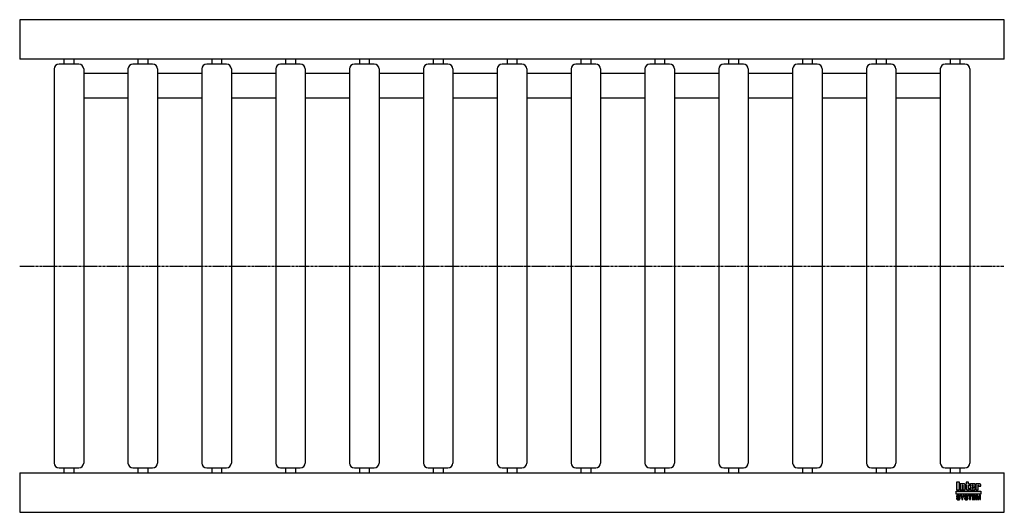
# Model space of a CAD drawing. Header units: millimetres. Extents: x 0 to 1000, y -250 to 250.
import ezdxf

# ---------------------------------------------------------------- set-up
doc = ezdxf.new("R2010")
doc.units = ezdxf.units.MM
doc.header["$LTSCALE"] = 2
doc.linetypes.add('CENTER', pattern=[2, 1.25, -0.25, 0.25, -0.25])
doc.layers.get('0').update_dxf_attribs({"linetype": 'CONTINUOUS', "lineweight": 50})
for name, color, linetype, lineweight in [('Centre Lines', 4, 'CENTER', 25), ('Frame', 1, 'CONTINUOUS', 25), ('Midi', 70, 'CONTINUOUS', 25), ('Rollers', 7, 'CONTINUOUS', 25)]:
    doc.layers.add(name, color=color, linetype=linetype, lineweight=lineweight)

# ---------------------------------------------------------------- blocks, each defined once
blk = doc.blocks.new('A$C03675A5A')
at = {"layer": 'Rollers'}
for p, q in [((25, 205), (5, 205)), ((10, 210), (10, 205)), ((20, 210), (20, 205)), ((0, 200), (0, -200)), ((30, 200), (30, -200)), ((5, -205), (25, -205)), ((10, -205), (10, -210)), ((20, -205), (20, -210))]:
    blk.add_line(p, q, dxfattribs=at)
for centre, start, end in [((5, 200), 90, 180), ((25, 200), 0, 90), ((5, -200), 180, 270), ((25, -200), 270, 0)]:
    blk.add_arc(centre, 5, start, end, dxfattribs=at)

msp = doc.modelspace()

# ---------------------------------------------------------------- hatches: boundary and pattern name
at = {"layer": 'Frame'}
h = msp.add_hatch(color=254, dxfattribs=at)
h.paths.add_polyline_path([(973.3, -222.7), (973.3, -222.6), (973.4, -222.6), (973.4, -222.5), (973.4, -222.5), (973.5, -222.5), (973.6, -222.5), (973.7, -222.5), (973.7, -222.5), (973.8, -222.5), (973.8, -222.6), (973.9, -222.6), (973.9, -222.7), (973.9, -222.8), (973.9, -222.9), (973.9, -223.5), (976.1, -223.5), (976.1, -222.8), (976.1, -222.6), (976.1, -222.4), (976.1, -222.2), (976, -222), (975.9, -221.9), (975.9, -221.7), (975.8, -221.6), (975.7, -221.5), (975.6, -221.4), (975.5, -221.3), (975.4, -221.2), (975.2, -221.1), (975.1, -221.1), (974.9, -221), (974.7, -221), (974.6, -221), (974.5, -221), (974.4, -221), (974.3, -221), (974.2, -221), (974.1, -221.1), (974, -221.1), (973.9, -221.1), (973.9, -221.1), (973.8, -221.1), (973.7, -221.2), (973.6, -221.2), (973.5, -221.2), (973.5, -221.3), (973.4, -221.3), (973.3, -221.4), (973.2, -221.4), (973.2, -221), (971, -221), (971, -227.3), (973.3, -227.3), (973.3, -222.9), (973.3, -222.8)])
h.paths.add_polyline_path([(970.4, -222.5), (970.4, -222.3), (970.4, -222.1), (970.4, -221.9), (970.4, -221.8), (970.3, -221.7), (970.3, -221.5), (970.2, -221.4), (970.1, -221.3), (970, -221.3), (969.9, -221.2), (969.8, -221.1), (969.6, -221.1), (969.5, -221.1), (969.3, -221), (969.1, -221), (968.9, -221), (966.7, -221), (966.5, -221), (966.3, -221), (966.1, -221.1), (965.9, -221.1), (965.8, -221.1), (965.7, -221.2), (965.6, -221.3), (965.5, -221.3), (965.4, -221.4), (965.3, -221.5), (965.3, -221.7), (965.2, -221.8), (965.2, -221.9), (965.2, -222.1), (965.2, -222.3), (965.2, -222.5), (965.2, -225.9), (965.2, -226.1), (965.2, -226.3), (965.2, -226.4), (965.2, -226.6), (965.3, -226.7), (965.3, -226.8), (965.4, -226.9), (965.5, -227), (965.6, -227.1), (965.7, -227.1), (965.8, -227.2), (965.9, -227.2), (966.1, -227.3), (966.3, -227.3), (966.5, -227.3), (966.7, -227.3), (968.9, -227.3), (969.1, -227.3), (969.3, -227.3), (969.5, -227.3), (969.6, -227.2), (969.8, -227.2), (969.9, -227.1), (970, -227.1), (970.1, -227), (970.2, -226.9), (970.3, -226.8), (970.3, -226.7), (970.4, -226.6), (970.4, -226.4), (970.4, -226.3), (970.4, -226.1), (970.4, -225.9), (970.4, -224.8), (968.1, -224.8), (968.1, -225.6), (968.1, -225.8), (968.1, -225.8), (968.1, -225.9), (968, -226), (968, -226), (967.9, -226.1), (967.9, -226.1), (967.8, -226.1), (967.7, -226.1), (967.7, -226.1), (967.6, -226), (967.6, -226), (967.5, -225.9), (967.5, -225.8), (967.5, -225.8), (967.5, -225.6), (967.5, -224.3), (970.4, -224.3)])
h.paths.add_polyline_path([(968.1, -223.2), (967.5, -223.2), (967.5, -222.7), (967.5, -222.6), (967.5, -222.5), (967.5, -222.4), (967.5, -222.3), (967.6, -222.3), (967.6, -222.2), (967.7, -222.2), (967.8, -222.2), (967.9, -222.2), (968, -222.2), (968, -222.3), (968.1, -222.3), (968.1, -222.4), (968.1, -222.5), (968.1, -222.6), (968.1, -222.7)], flags=16)
h.paths.add_polyline_path([(963.7, -222.3), (964.6, -222.3), (964.6, -221), (963.7, -221), (963.7, -219.3), (961.4, -219.3), (961.4, -221), (960.8, -221), (960.8, -222.3), (961.4, -222.3), (961.4, -225.9), (961.4, -226.1), (961.4, -226.2), (961.4, -226.4), (961.5, -226.5), (961.5, -226.7), (961.6, -226.8), (961.6, -226.9), (961.7, -227), (961.8, -227), (961.9, -227.1), (962, -227.2), (962.2, -227.2), (962.3, -227.2), (962.5, -227.3), (962.7, -227.3), (962.9, -227.3), (964.6, -227.3), (964.6, -226.1), (964.2, -226.1), (964.1, -226.1), (964, -226.1), (963.9, -226.1), (963.8, -226), (963.8, -226), (963.7, -225.9), (963.7, -225.9), (963.7, -225.8)])
h.paths.add_polyline_path([(960.3, -222.8), (960.3, -222.6), (960.3, -222.4), (960.3, -222.2), (960.2, -222), (960.2, -221.9), (960.1, -221.7), (960, -221.6), (959.9, -221.5), (959.8, -221.4), (959.7, -221.3), (959.5, -221.2), (959.4, -221.1), (959.3, -221.1), (959.1, -221), (958.9, -221), (958.7, -221), (958.6, -221), (958.5, -221), (958.4, -221), (958.3, -221), (958.3, -221.1), (958.2, -221.1), (958.1, -221.1), (958, -221.1), (957.9, -221.1), (957.8, -221.2), (957.7, -221.2), (957.6, -221.2), (957.6, -221.3), (957.5, -221.3), (957.4, -221.4), (957.3, -221.4), (957.3, -221), (955.1, -221), (955.1, -227.3), (957.4, -227.3), (957.4, -222.9), (957.4, -222.8), (957.4, -222.7), (957.4, -222.6), (957.5, -222.6), (957.5, -222.5), (957.5, -222.5), (957.6, -222.5), (957.7, -222.5), (957.8, -222.5), (957.8, -222.5), (957.9, -222.5), (958, -222.6), (958, -222.6), (958, -222.7), (958, -222.8), (958, -222.9), (958, -227.3), (960.3, -227.3)])
h.paths.add_polyline_path([(954.4, -219.3), (951.3, -219.3), (951.3, -227.3), (954.4, -227.3)])
msp.add_hatch(color=1, dxfattribs=at).paths.add_polyline_path([(976.2, -231.6), (976.2, -228.4), (951.2, -228.4), (951.2, -231.6)])
h = msp.add_hatch(color=7, dxfattribs=at)
h.paths.add_polyline_path([(972.8, -232.7), (971.5, -232.7), (971.5, -237.1), (972.3, -237.1), (972.3, -233.4), (972.4, -233.4), (973.2, -237.1), (974.1, -237.1), (974.9, -233.4), (975, -233.4), (975, -237.1), (975.8, -237.1), (975.8, -232.7), (974.5, -232.7), (973.7, -236.2)])
h.paths.add_polyline_path([(970.8, -232.7), (967.5, -232.7), (967.5, -237.1), (970.9, -237.1), (970.9, -236.4), (968.4, -236.4), (968.4, -235.2), (970.6, -235.2), (970.6, -234.4), (968.4, -234.4), (968.4, -233.4), (970.8, -233.4)])
h.paths.add_polyline_path([(967.1, -232.7), (963.4, -232.7), (963.4, -233.4), (964.7, -233.4), (964.7, -237.1), (965.7, -237.1), (965.7, -233.4), (967.1, -233.4)])
h.paths.add_polyline_path([(962.5, -232.9), (962.3, -232.8), (962.2, -232.7), (962, -232.6), (961.8, -232.6), (961.5, -232.6), (961.3, -232.6), (961.1, -232.6), (960.9, -232.6), (960.7, -232.6), (960.6, -232.7), (960.4, -232.7), (960.3, -232.8), (960.2, -232.8), (960, -232.9), (959.9, -233), (959.9, -233.1), (959.8, -233.2), (959.7, -233.3), (959.7, -233.5), (959.6, -233.6), (959.6, -233.8), (959.6, -233.9), (959.6, -234.1), (959.6, -234.2), (959.6, -234.4), (959.7, -234.5), (959.8, -234.6), (959.8, -234.7), (959.9, -234.8), (960, -234.9), (960.1, -235), (960.2, -235), (960.3, -235.1), (960.5, -235.1), (960.6, -235.2), (960.8, -235.2), (960.9, -235.2), (961, -235.3), (961.1, -235.3), (961.2, -235.3), (961.2, -235.3), (961.3, -235.3), (961.3, -235.3), (961.4, -235.3), (961.4, -235.3), (961.5, -235.4), (961.7, -235.4), (961.8, -235.4), (962, -235.5), (962.1, -235.5), (962.2, -235.6), (962.3, -235.7), (962.3, -235.8), (962.3, -235.9), (962.3, -236.1), (962.2, -236.2), (962.1, -236.3), (962, -236.4), (961.8, -236.4), (961.7, -236.5), (961.5, -236.5), (961.3, -236.5), (961.2, -236.5), (961, -236.5), (960.8, -236.4), (960.7, -236.3), (960.6, -236.2), (960.5, -236.1), (960.4, -236), (960.4, -235.8), (959.5, -235.8), (959.5, -236), (959.6, -236.2), (959.6, -236.3), (959.7, -236.5), (959.8, -236.6), (959.9, -236.7), (960, -236.8), (960.1, -236.9), (960.2, -237), (960.4, -237.1), (960.5, -237.1), (960.7, -237.2), (960.9, -237.2), (961.1, -237.3), (961.3, -237.3), (961.5, -237.3), (961.6, -237.3), (961.6, -237.3), (961.8, -237.3), (961.9, -237.2), (962, -237.2), (962.2, -237.2), (962.3, -237.1), (962.5, -237), (962.6, -237), (962.7, -236.9), (962.9, -236.7), (963, -236.6), (963.1, -236.4), (963.1, -236.3), (963.2, -236.1), (963.2, -235.8), (963.2, -235.7), (963.2, -235.5), (963.2, -235.4), (963.1, -235.3), (963.1, -235.2), (963, -235.1), (963, -235.1), (962.9, -235), (962.8, -234.9), (962.7, -234.8), (962.6, -234.8), (962.5, -234.7), (962.4, -234.7), (962.2, -234.7), (962.1, -234.6), (961.9, -234.6), (961.8, -234.6), (961.8, -234.5), (961.7, -234.5), (961.6, -234.5), (961.6, -234.5), (961.5, -234.5), (961.4, -234.4), (961.3, -234.4), (961.3, -234.4), (961.2, -234.4), (961.1, -234.4), (961.1, -234.4), (961, -234.4), (960.9, -234.3), (960.9, -234.3), (960.8, -234.3), (960.7, -234.3), (960.6, -234.2), (960.6, -234.2), (960.5, -234.1), (960.5, -234), (960.5, -234), (960.5, -233.9), (960.4, -233.8), (960.5, -233.7), (960.5, -233.6), (960.6, -233.5), (960.7, -233.4), (960.8, -233.4), (961, -233.4), (961.1, -233.3), (961.2, -233.3), (961.4, -233.3), (961.6, -233.4), (961.7, -233.4), (961.9, -233.5), (962, -233.5), (962.1, -233.7), (962.1, -233.8), (962.2, -234), (963.1, -234), (963.1, -233.9), (963, -233.7), (963, -233.6), (963, -233.5), (962.9, -233.4), (962.9, -233.3), (962.8, -233.2), (962.7, -233), (962.6, -232.9)])
h.paths.add_polyline_path([(959.3, -232.7), (958.3, -232.7), (957.4, -234.6), (956.4, -232.7), (955.3, -232.7), (956.9, -235.5), (956.9, -237.1), (957.8, -237.1), (957.8, -235.5)])
h.paths.add_polyline_path([(954.4, -232.9), (954.2, -232.8), (954.1, -232.7), (953.9, -232.6), (953.7, -232.6), (953.5, -232.6), (953.2, -232.6), (953, -232.6), (952.8, -232.6), (952.7, -232.6), (952.5, -232.7), (952.4, -232.7), (952.2, -232.8), (952.1, -232.8), (952, -232.9), (951.9, -233), (951.8, -233.1), (951.7, -233.2), (951.6, -233.3), (951.6, -233.5), (951.6, -233.6), (951.5, -233.8), (951.5, -233.9), (951.5, -234.1), (951.5, -234.2), (951.6, -234.4), (951.6, -234.5), (951.7, -234.6), (951.7, -234.7), (951.8, -234.8), (951.9, -234.9), (952, -235), (952.2, -235), (952.3, -235.1), (952.4, -235.1), (952.5, -235.2), (952.7, -235.2), (952.8, -235.2), (953, -235.3), (953, -235.3), (953.1, -235.3), (953.1, -235.3), (953.2, -235.3), (953.3, -235.3), (953.3, -235.3), (953.4, -235.3), (953.4, -235.4), (953.6, -235.4), (953.7, -235.4), (953.9, -235.5), (954, -235.5), (954.1, -235.6), (954.2, -235.7), (954.2, -235.8), (954.2, -235.9), (954.2, -236.1), (954.1, -236.2), (954, -236.3), (953.9, -236.4), (953.8, -236.4), (953.6, -236.5), (953.4, -236.5), (953.2, -236.5), (953.1, -236.5), (952.9, -236.5), (952.8, -236.4), (952.6, -236.3), (952.5, -236.2), (952.4, -236.1), (952.4, -236), (952.4, -235.8), (951.5, -235.8), (951.5, -236), (951.5, -236.2), (951.5, -236.3), (951.6, -236.5), (951.7, -236.6), (951.8, -236.7), (951.9, -236.8), (952, -236.9), (952.1, -237), (952.3, -237.1), (952.5, -237.1), (952.6, -237.2), (952.8, -237.2), (953, -237.3), (953.2, -237.3), (953.4, -237.3), (953.5, -237.3), (953.6, -237.3), (953.7, -237.3), (953.8, -237.2), (954, -237.2), (954.1, -237.2), (954.3, -237.1), (954.4, -237), (954.5, -237), (954.7, -236.9), (954.8, -236.7), (954.9, -236.6), (955, -236.4), (955.1, -236.3), (955.1, -236.1), (955.1, -235.8), (955.1, -235.7), (955.1, -235.5), (955.1, -235.4), (955.1, -235.3), (955, -235.2), (955, -235.1), (954.9, -235.1), (954.8, -235), (954.7, -234.9), (954.6, -234.8), (954.5, -234.8), (954.4, -234.7), (954.3, -234.7), (954.1, -234.7), (954, -234.6), (953.8, -234.6), (953.8, -234.6), (953.7, -234.5), (953.6, -234.5), (953.6, -234.5), (953.5, -234.5), (953.4, -234.5), (953.3, -234.4), (953.3, -234.4), (953.2, -234.4), (953.1, -234.4), (953.1, -234.4), (953, -234.4), (952.9, -234.4), (952.9, -234.3), (952.8, -234.3), (952.7, -234.3), (952.6, -234.3), (952.6, -234.2), (952.5, -234.2), (952.5, -234.1), (952.4, -234), (952.4, -234), (952.4, -233.9), (952.4, -233.8), (952.4, -233.7), (952.5, -233.6), (952.6, -233.5), (952.7, -233.4), (952.8, -233.4), (952.9, -233.4), (953, -233.3), (953.2, -233.3), (953.3, -233.3), (953.5, -233.4), (953.7, -233.4), (953.8, -233.5), (953.9, -233.5), (954, -233.7), (954.1, -233.8), (954.1, -234), (955, -234), (955, -233.9), (955, -233.7), (955, -233.6), (954.9, -233.5), (954.9, -233.4), (954.8, -233.3), (954.7, -233.2), (954.6, -233), (954.5, -232.9)])

# ---------------------------------------------------------------- linework, layer by layer
at = {"layer": 'Centre Lines'}
msp.add_line((0, 0), (1000, 0), dxfattribs=at)
at = {"layer": 'Frame', "color": 7, "linetype": 'Continuous'}
for p, q in [((951.3, -219.3), (951.3, -227.3)), ((954.4, -219.3), (951.3, -219.3)), ((954.4, -227.3), (954.4, -219.3)), ((963.7, -219.3), (961.4, -219.3)), ((961.4, -219.3), (961.4, -221)), ((963.7, -221), (963.7, -219.3)), ((951.3, -227.3), (954.4, -227.3)), ((955.1, -221), (955.1, -227.3)), ((957.3, -221), (955.1, -221)), ((955.1, -227.3), (957.4, -227.3)), ((957.3, -221.4), (957.3, -221)), ((957.4, -221.4), (957.3, -221.4)), ((957.5, -221.3), (957.4, -221.4)), ((957.4, -222.7), (957.4, -222.6)), ((957.4, -222.6), (957.5, -222.6)), ((957.4, -222.8), (957.4, -222.7)), ((957.4, -222.9), (957.4, -222.8)), ((957.4, -227.3), (957.4, -222.9)), ((957.6, -221.3), (957.5, -221.3)), ((957.5, -222.6), (957.5, -222.5)), ((957.5, -222.5), (957.5, -222.5)), ((957.5, -222.5), (957.6, -222.5)), ((957.7, -221.2), (957.6, -221.2)), ((957.6, -221.2), (957.6, -221.3)), ((957.6, -222.5), (957.7, -222.5)), ((957.8, -221.2), (957.7, -221.2)), ((957.7, -222.5), (957.8, -222.5)), ((957.9, -221.1), (957.8, -221.2)), ((957.8, -222.5), (957.8, -222.5)), ((957.8, -222.5), (957.9, -222.5)), ((958, -221.1), (957.9, -221.1)), ((957.9, -222.5), (958, -222.6)), ((958.1, -221.1), (958, -221.1)), ((958, -222.6), (958, -222.7)), ((958, -222.6), (958, -222.6)), ((958, -222.7), (958, -222.8)), ((958, -222.8), (958, -222.9)), ((958, -222.9), (958, -227.3)), ((958, -227.3), (960.3, -227.3)), ((958.2, -221.1), (958.1, -221.1)), ((958.3, -221.1), (958.2, -221.1)), ((958.4, -221), (958.3, -221)), ((958.3, -221), (958.3, -221.1)), ((958.5, -221), (958.4, -221)), ((958.6, -221), (958.5, -221)), ((958.7, -221), (958.6, -221)), ((958.9, -221), (958.7, -221)), ((959.1, -221), (958.9, -221)), ((959.3, -221.1), (959.1, -221)), ((959.4, -221.1), (959.3, -221.1)), ((959.5, -221.2), (959.4, -221.1)), ((959.7, -221.3), (959.5, -221.2)), ((959.8, -221.4), (959.7, -221.3)), ((959.9, -221.5), (959.8, -221.4)), ((960, -221.6), (959.9, -221.5)), ((960.1, -221.7), (960, -221.6)), ((960.2, -221.9), (960.1, -221.7)), ((960.2, -222), (960.2, -221.9)), ((960.3, -222.2), (960.2, -222)), ((960.3, -222.4), (960.3, -222.2)), ((960.3, -222.6), (960.3, -222.4)), ((960.3, -222.8), (960.3, -222.6)), ((960.3, -227.3), (960.3, -222.8)), ((961.4, -221), (960.8, -221)), ((960.8, -221), (960.8, -222.3)), ((960.8, -222.3), (961.4, -222.3)), ((961.4, -222.3), (961.4, -225.9)), ((961.4, -225.9), (961.4, -226.1)), ((961.4, -226.1), (961.4, -226.2)), ((961.4, -226.2), (961.4, -226.4)), ((961.4, -226.4), (961.5, -226.5)), ((961.5, -226.5), (961.5, -226.7)), ((961.5, -226.7), (961.6, -226.8)), ((961.6, -226.8), (961.6, -226.9)), ((961.6, -226.9), (961.7, -227)), ((961.7, -227), (961.8, -227)), ((961.8, -227), (961.9, -227.1)), ((961.9, -227.1), (962, -227.2)), ((962, -227.2), (962.2, -227.2)), ((962.2, -227.2), (962.3, -227.2)), ((962.3, -227.2), (962.5, -227.3)), ((962.5, -227.3), (962.7, -227.3)), ((962.7, -227.3), (962.9, -227.3)), ((962.9, -227.3), (964.6, -227.3)), ((964.6, -221), (963.7, -221)), ((963.7, -225.8), (963.7, -222.3)), ((963.7, -222.3), (964.6, -222.3)), ((963.7, -225.9), (963.7, -225.8)), ((963.8, -226), (963.7, -225.9)), ((963.7, -225.9), (963.7, -225.9)), ((963.9, -226.1), (963.8, -226)), ((963.8, -226), (963.8, -226)), ((964, -226.1), (963.9, -226.1)), ((964.1, -226.1), (964, -226.1)), ((964.2, -226.1), (964.1, -226.1)), ((964.6, -226.1), (964.2, -226.1)), ((964.6, -222.3), (964.6, -221)), ((964.6, -227.3), (964.6, -226.1)), ((965.3, -221.7), (965.2, -221.8)), ((965.2, -221.8), (965.2, -221.9)), ((965.2, -221.9), (965.2, -222.1)), ((965.2, -222.1), (965.2, -222.3)), ((965.2, -222.3), (965.2, -222.5)), ((965.2, -222.5), (965.2, -225.9)), ((965.2, -225.9), (965.2, -226.1)), ((965.2, -226.1), (965.2, -226.3)), ((965.2, -226.3), (965.2, -226.4)), ((965.2, -226.4), (965.2, -226.6)), ((965.2, -226.6), (965.3, -226.7)), ((965.4, -221.4), (965.3, -221.5)), ((965.3, -221.5), (965.3, -221.7)), ((965.3, -226.7), (965.3, -226.8)), ((965.3, -226.8), (965.4, -226.9)), ((965.5, -221.3), (965.4, -221.4)), ((965.4, -226.9), (965.5, -227)), ((965.6, -221.3), (965.5, -221.3)), ((965.5, -227), (965.6, -227.1)), ((965.7, -221.2), (965.6, -221.3)), ((965.6, -227.1), (965.7, -227.1)), ((965.8, -221.1), (965.7, -221.2)), ((965.7, -227.1), (965.8, -227.2)), ((965.9, -221.1), (965.8, -221.1)), ((965.8, -227.2), (965.9, -227.2)), ((966.1, -221.1), (965.9, -221.1)), ((965.9, -227.2), (966.1, -227.3)), ((966.3, -221), (966.1, -221.1)), ((966.1, -227.3), (966.3, -227.3)), ((966.5, -221), (966.3, -221)), ((966.3, -227.3), (966.5, -227.3)), ((966.7, -221), (966.5, -221)), ((966.5, -227.3), (966.7, -227.3)), ((968.9, -221), (966.7, -221)), ((966.7, -227.3), (968.9, -227.3)), ((967.5, -222.4), (967.5, -222.3)), ((967.5, -222.3), (967.6, -222.3)), ((967.5, -222.5), (967.5, -222.4)), ((967.5, -222.6), (967.5, -222.5)), ((967.5, -222.7), (967.5, -222.6)), ((967.5, -223.2), (967.5, -222.7)), ((968.1, -223.2), (967.5, -223.2)), ((967.5, -225.6), (967.5, -224.3)), ((967.5, -224.3), (970.4, -224.3)), ((967.5, -225.8), (967.5, -225.6)), ((967.5, -225.9), (967.5, -225.8)), ((967.5, -225.8), (967.5, -225.8)), ((967.6, -226), (967.5, -225.9)), ((967.6, -222.3), (967.6, -222.2)), ((967.6, -222.2), (967.7, -222.2)), ((967.7, -226.1), (967.6, -226)), ((967.6, -226), (967.6, -226)), ((967.7, -222.2), (967.8, -222.2)), ((967.8, -226.1), (967.7, -226.1)), ((967.7, -226.1), (967.7, -226.1)), ((967.8, -222.2), (967.9, -222.2)), ((967.9, -226.1), (967.8, -226.1)), ((967.9, -222.2), (968, -222.2)), ((968, -226), (967.9, -226.1)), ((967.9, -226.1), (967.9, -226.1)), ((968, -222.2), (968, -222.3)), ((968, -222.3), (968.1, -222.3)), ((968.1, -225.9), (968, -226)), ((968, -226), (968, -226)), ((968.1, -222.3), (968.1, -222.4)), ((968.1, -222.4), (968.1, -222.5)), ((968.1, -222.5), (968.1, -222.6)), ((968.1, -222.6), (968.1, -222.7)), ((968.1, -222.7), (968.1, -223.2)), ((968.1, -224.8), (968.1, -225.6)), ((970.4, -224.8), (968.1, -224.8)), ((968.1, -225.6), (968.1, -225.8)), ((968.1, -225.8), (968.1, -225.8)), ((968.1, -225.8), (968.1, -225.9)), ((969.1, -221), (968.9, -221)), ((968.9, -227.3), (969.1, -227.3)), ((969.3, -221), (969.1, -221)), ((969.1, -227.3), (969.3, -227.3)), ((969.5, -221.1), (969.3, -221)), ((969.3, -227.3), (969.5, -227.3)), ((969.6, -221.1), (969.5, -221.1)), ((969.5, -227.3), (969.6, -227.2)), ((969.8, -221.1), (969.6, -221.1)), ((969.6, -227.2), (969.8, -227.2)), ((969.9, -221.2), (969.8, -221.1)), ((969.8, -227.2), (969.9, -227.1)), ((970, -221.3), (969.9, -221.2)), ((969.9, -227.1), (970, -227.1)), ((970.1, -221.3), (970, -221.3)), ((970, -227.1), (970.1, -227)), ((970.2, -221.4), (970.1, -221.3)), ((970.1, -227), (970.2, -226.9)), ((970.3, -221.5), (970.2, -221.4)), ((970.2, -226.9), (970.3, -226.8)), ((970.3, -221.7), (970.3, -221.5)), ((970.4, -221.8), (970.3, -221.7)), ((970.3, -226.7), (970.4, -226.6)), ((970.3, -226.8), (970.3, -226.7)), ((970.4, -221.9), (970.4, -221.8)), ((970.4, -222.1), (970.4, -221.9)), ((970.4, -222.3), (970.4, -222.1)), ((970.4, -222.5), (970.4, -222.3)), ((970.4, -224.3), (970.4, -222.5)), ((970.4, -225.9), (970.4, -224.8)), ((970.4, -226.1), (970.4, -225.9)), ((970.4, -226.3), (970.4, -226.1)), ((970.4, -226.4), (970.4, -226.3)), ((970.4, -226.6), (970.4, -226.4)), ((971, -221), (971, -227.3)), ((973.2, -221), (971, -221)), ((971, -227.3), (973.3, -227.3)), ((973.2, -221.4), (973.2, -221)), ((973.3, -221.4), (973.2, -221.4)), ((973.4, -221.3), (973.3, -221.4)), ((973.3, -222.7), (973.3, -222.6)), ((973.3, -222.6), (973.4, -222.6)), ((973.3, -222.8), (973.3, -222.7)), ((973.3, -222.9), (973.3, -222.8)), ((973.3, -227.3), (973.3, -222.9)), ((973.5, -221.3), (973.4, -221.3)), ((973.4, -222.6), (973.4, -222.5)), ((973.4, -222.5), (973.4, -222.5)), ((973.4, -222.5), (973.5, -222.5)), ((973.6, -221.2), (973.5, -221.2)), ((973.5, -221.2), (973.5, -221.3)), ((973.5, -222.5), (973.6, -222.5)), ((973.7, -221.2), (973.6, -221.2)), ((973.6, -222.5), (973.7, -222.5)), ((973.8, -221.1), (973.7, -221.2)), ((973.7, -222.5), (973.7, -222.5)), ((973.7, -222.5), (973.8, -222.5)), ((973.9, -221.1), (973.8, -221.1)), ((973.8, -222.5), (973.8, -222.6)), ((973.8, -222.6), (973.9, -222.6)), ((974, -221.1), (973.9, -221.1)), ((973.9, -221.1), (973.9, -221.1)), ((973.9, -222.6), (973.9, -222.7)), ((973.9, -222.7), (973.9, -222.8)), ((973.9, -222.8), (973.9, -222.9)), ((973.9, -222.9), (973.9, -223.5)), ((973.9, -223.5), (976.1, -223.5)), ((974.1, -221.1), (974, -221.1)), ((974.2, -221), (974.1, -221.1)), ((974.3, -221), (974.2, -221)), ((974.4, -221), (974.3, -221)), ((974.5, -221), (974.4, -221)), ((974.6, -221), (974.5, -221)), ((974.7, -221), (974.6, -221)), ((974.9, -221), (974.7, -221)), ((975.1, -221.1), (974.9, -221)), ((975.2, -221.1), (975.1, -221.1)), ((975.4, -221.2), (975.2, -221.1)), ((975.5, -221.3), (975.4, -221.2)), ((975.6, -221.4), (975.5, -221.3)), ((975.7, -221.5), (975.6, -221.4)), ((975.8, -221.6), (975.7, -221.5)), ((975.9, -221.7), (975.8, -221.6)), ((975.9, -221.9), (975.9, -221.7)), ((976, -222), (975.9, -221.9)), ((976.1, -222.2), (976, -222)), ((976.1, -222.4), (976.1, -222.2)), ((976.1, -222.6), (976.1, -222.4)), ((976.1, -222.8), (976.1, -222.6)), ((976.1, -223.5), (976.1, -222.8)), ((951.6, -233.6), (951.5, -233.8)), ((951.5, -233.8), (951.5, -233.9)), ((951.5, -233.9), (951.5, -234.1)), ((951.5, -234.1), (951.5, -234.2)), ((951.5, -234.2), (951.6, -234.4)), ((951.5, -235.8), (951.5, -236)), ((952.4, -235.8), (951.5, -235.8)), ((951.5, -236), (951.5, -236.2)), ((951.5, -236.2), (951.5, -236.3)), ((951.5, -236.3), (951.6, -236.5)), ((951.7, -233.2), (951.6, -233.3)), ((951.6, -233.3), (951.6, -233.5)), ((951.6, -233.5), (951.6, -233.6)), ((951.6, -234.4), (951.6, -234.5)), ((951.6, -234.5), (951.7, -234.6)), ((951.6, -236.5), (951.7, -236.6)), ((951.8, -233.1), (951.7, -233.2)), ((951.7, -234.6), (951.7, -234.7)), ((951.7, -234.7), (951.8, -234.8)), ((951.7, -236.6), (951.8, -236.7)), ((951.9, -233), (951.8, -233.1)), ((951.8, -234.8), (951.9, -234.9)), ((951.8, -236.7), (951.9, -236.8)), ((952, -232.9), (951.9, -233)), ((951.9, -234.9), (952, -235)), ((951.9, -236.8), (952, -236.9)), ((952.1, -232.8), (952, -232.9)), ((952, -235), (952.2, -235)), ((952, -236.9), (952.1, -237)), ((952.2, -232.8), (952.1, -232.8)), ((952.1, -237), (952.3, -237.1)), ((952.4, -232.7), (952.2, -232.8)), ((952.2, -235), (952.3, -235.1)), ((952.3, -235.1), (952.4, -235.1)), ((952.3, -237.1), (952.5, -237.1)), ((952.5, -232.7), (952.4, -232.7)), ((952.4, -233.7), (952.5, -233.6)), ((952.4, -233.8), (952.4, -233.7)), ((952.4, -233.9), (952.4, -233.8)), ((952.4, -234), (952.4, -233.9)), ((952.5, -234.1), (952.4, -234)), ((952.4, -234), (952.4, -234)), ((952.4, -235.1), (952.5, -235.2)), ((952.4, -236), (952.4, -235.8)), ((952.4, -236.1), (952.4, -236)), ((952.5, -236.2), (952.4, -236.1)), ((952.7, -232.6), (952.5, -232.7)), ((952.5, -233.6), (952.6, -233.5)), ((952.5, -234.2), (952.5, -234.1)), ((952.6, -234.2), (952.5, -234.2)), ((952.5, -235.2), (952.7, -235.2)), ((952.6, -236.3), (952.5, -236.2)), ((952.5, -237.1), (952.6, -237.2)), ((952.6, -233.5), (952.7, -233.4)), ((952.6, -234.3), (952.6, -234.2)), ((952.7, -234.3), (952.6, -234.3)), ((952.8, -236.4), (952.6, -236.3)), ((952.6, -237.2), (952.8, -237.2)), ((952.8, -232.6), (952.7, -232.6)), ((952.7, -233.4), (952.8, -233.4)), ((952.8, -234.3), (952.7, -234.3)), ((952.7, -235.2), (952.8, -235.2)), ((953, -232.6), (952.8, -232.6)), ((952.8, -233.4), (952.9, -233.4)), ((952.9, -234.3), (952.8, -234.3)), ((952.8, -235.2), (953, -235.3)), ((952.9, -236.5), (952.8, -236.4)), ((952.8, -237.2), (953, -237.3)), ((952.9, -233.4), (953, -233.3)), ((952.9, -234.4), (952.9, -234.3)), ((953, -234.4), (952.9, -234.4)), ((953.1, -236.5), (952.9, -236.5)), ((953.2, -232.6), (953, -232.6)), ((953, -233.3), (953.2, -233.3)), ((953.1, -234.4), (953, -234.4)), ((953, -235.3), (953, -235.3)), ((953, -235.3), (953.1, -235.3)), ((953, -237.3), (953.2, -237.3)), ((953.2, -234.4), (953.1, -234.4)), ((953.1, -234.4), (953.1, -234.4)), ((953.1, -235.3), (953.1, -235.3)), ((953.1, -235.3), (953.2, -235.3)), ((953.2, -236.5), (953.1, -236.5)), ((953.5, -232.6), (953.2, -232.6)), ((953.2, -233.3), (953.3, -233.3)), ((953.3, -234.4), (953.2, -234.4)), ((953.2, -235.3), (953.3, -235.3)), ((953.4, -236.5), (953.2, -236.5)), ((953.2, -237.3), (953.4, -237.3)), ((953.3, -233.3), (953.5, -233.4)), ((953.4, -234.5), (953.3, -234.4)), ((953.3, -234.4), (953.3, -234.4)), ((953.3, -235.3), (953.3, -235.3)), ((953.3, -235.3), (953.4, -235.3)), ((953.5, -234.5), (953.4, -234.5)), ((953.4, -235.3), (953.4, -235.4)), ((953.4, -235.4), (953.6, -235.4)), ((953.6, -236.5), (953.4, -236.5)), ((953.4, -237.3), (953.5, -237.3)), ((953.7, -232.6), (953.5, -232.6)), ((953.5, -233.4), (953.7, -233.4)), ((953.6, -234.5), (953.5, -234.5)), ((953.5, -237.3), (953.6, -237.3)), ((953.7, -234.5), (953.6, -234.5)), ((953.6, -234.5), (953.6, -234.5)), ((953.6, -235.4), (953.7, -235.4)), ((953.8, -236.4), (953.6, -236.5)), ((953.6, -237.3), (953.7, -237.3)), ((953.9, -232.6), (953.7, -232.6)), ((953.7, -233.4), (953.8, -233.5)), ((953.8, -234.6), (953.7, -234.5)), ((953.7, -235.4), (953.9, -235.5)), ((953.7, -237.3), (953.8, -237.2)), ((953.8, -233.5), (953.9, -233.5)), ((954, -234.6), (953.8, -234.6)), ((953.8, -234.6), (953.8, -234.6)), ((953.9, -236.4), (953.8, -236.4)), ((953.8, -237.2), (954, -237.2)), ((954.1, -232.7), (953.9, -232.6)), ((953.9, -233.5), (954, -233.7)), ((953.9, -235.5), (954, -235.5)), ((954, -236.3), (953.9, -236.4)), ((954, -233.7), (954.1, -233.8)), ((954.1, -234.7), (954, -234.6)), ((954, -235.5), (954.1, -235.6)), ((954.1, -236.2), (954, -236.3)), ((954, -237.2), (954.1, -237.2)), ((954.2, -232.8), (954.1, -232.7)), ((954.1, -233.8), (954.1, -234)), ((954.1, -234), (955, -234)), ((954.3, -234.7), (954.1, -234.7)), ((954.1, -235.6), (954.2, -235.7)), ((954.2, -236.1), (954.1, -236.2)), ((954.1, -237.2), (954.3, -237.1)), ((954.4, -232.9), (954.2, -232.8)), ((954.2, -235.7), (954.2, -235.8)), ((954.2, -235.8), (954.2, -235.9)), ((954.2, -235.9), (954.2, -236.1)), ((954.4, -234.7), (954.3, -234.7)), ((954.3, -237.1), (954.4, -237)), ((954.5, -232.9), (954.4, -232.9)), ((954.5, -234.8), (954.4, -234.7)), ((954.4, -237), (954.5, -237)), ((954.6, -233), (954.5, -232.9)), ((954.6, -234.8), (954.5, -234.8)), ((954.5, -237), (954.7, -236.9)), ((954.7, -233.2), (954.6, -233)), ((954.7, -234.9), (954.6, -234.8)), ((954.8, -233.3), (954.7, -233.2)), ((954.8, -235), (954.7, -234.9)), ((954.7, -236.9), (954.8, -236.7)), ((954.9, -233.4), (954.8, -233.3)), ((954.9, -235.1), (954.8, -235)), ((954.8, -236.7), (954.9, -236.6)), ((954.9, -233.5), (954.9, -233.4)), ((955, -233.6), (954.9, -233.5)), ((955, -235.1), (954.9, -235.1)), ((954.9, -236.6), (955, -236.4)), ((955, -233.7), (955, -233.6)), ((955, -233.9), (955, -233.7)), ((955, -234), (955, -233.9)), ((955, -235.2), (955, -235.1)), ((955.1, -235.3), (955, -235.2)), ((955, -236.4), (955.1, -236.3)), ((955.1, -235.4), (955.1, -235.3)), ((955.1, -235.5), (955.1, -235.4)), ((955.1, -235.7), (955.1, -235.5)), ((955.1, -235.8), (955.1, -235.7)), ((955.1, -236.1), (955.1, -235.8)), ((955.1, -236.3), (955.1, -236.1)), ((955.3, -232.7), (956.9, -235.5)), ((956.4, -232.7), (955.3, -232.7)), ((957.4, -234.6), (956.4, -232.7)), ((956.9, -235.5), (956.9, -237.1)), ((956.9, -237.1), (957.8, -237.1)), ((958.3, -232.7), (957.4, -234.6)), ((957.8, -235.5), (959.3, -232.7)), ((957.8, -237.1), (957.8, -235.5)), ((959.3, -232.7), (958.3, -232.7)), ((959.5, -235.8), (959.5, -236)), ((960.4, -235.8), (959.5, -235.8)), ((959.5, -236), (959.6, -236.2)), ((959.7, -233.5), (959.6, -233.6)), ((959.6, -233.6), (959.6, -233.8)), ((959.6, -233.8), (959.6, -233.9)), ((959.6, -233.9), (959.6, -234.1)), ((959.6, -234.1), (959.6, -234.2)), ((959.6, -234.2), (959.6, -234.4)), ((959.6, -234.4), (959.7, -234.5)), ((959.6, -236.2), (959.6, -236.3)), ((959.6, -236.3), (959.7, -236.5)), ((959.8, -233.2), (959.7, -233.3)), ((959.7, -233.3), (959.7, -233.5)), ((959.7, -234.5), (959.8, -234.6)), ((959.7, -236.5), (959.8, -236.6)), ((959.9, -233.1), (959.8, -233.2)), ((959.8, -234.6), (959.8, -234.7)), ((959.8, -234.7), (959.9, -234.8)), ((959.8, -236.6), (959.9, -236.7)), ((960, -232.9), (959.9, -233)), ((959.9, -233), (959.9, -233.1)), ((959.9, -234.8), (960, -234.9)), ((959.9, -236.7), (960, -236.8)), ((960.2, -232.8), (960, -232.9)), ((960, -234.9), (960.1, -235)), ((960, -236.8), (960.1, -236.9)), ((960.1, -235), (960.2, -235)), ((960.1, -236.9), (960.2, -237)), ((960.3, -232.8), (960.2, -232.8)), ((960.2, -235), (960.3, -235.1)), ((960.2, -237), (960.4, -237.1)), ((960.4, -232.7), (960.3, -232.8)), ((960.3, -235.1), (960.5, -235.1)), ((960.6, -232.7), (960.4, -232.7)), ((960.4, -233.8), (960.5, -233.7)), ((960.5, -233.9), (960.4, -233.8)), ((960.4, -236), (960.4, -235.8)), ((960.5, -236.1), (960.4, -236)), ((960.4, -237.1), (960.5, -237.1)), ((960.5, -233.6), (960.6, -233.5)), ((960.5, -233.7), (960.5, -233.6)), ((960.5, -234), (960.5, -233.9)), ((960.5, -234.1), (960.5, -234)), ((960.5, -234), (960.5, -234)), ((960.6, -234.2), (960.5, -234.1)), ((960.5, -235.1), (960.6, -235.2)), ((960.6, -236.2), (960.5, -236.1)), ((960.5, -237.1), (960.7, -237.2)), ((960.7, -232.6), (960.6, -232.7)), ((960.6, -233.5), (960.7, -233.4)), ((960.7, -234.3), (960.6, -234.2)), ((960.6, -234.2), (960.6, -234.2)), ((960.6, -235.2), (960.8, -235.2)), ((960.7, -236.3), (960.6, -236.2)), ((960.9, -232.6), (960.7, -232.6)), ((960.7, -233.4), (960.8, -233.4)), ((960.8, -234.3), (960.7, -234.3)), ((960.8, -236.4), (960.7, -236.3)), ((960.7, -237.2), (960.9, -237.2)), ((960.8, -233.4), (961, -233.4)), ((960.9, -234.3), (960.8, -234.3)), ((960.8, -235.2), (960.9, -235.2)), ((961, -236.5), (960.8, -236.4)), ((961.1, -232.6), (960.9, -232.6)), ((961, -234.4), (960.9, -234.3)), ((960.9, -234.3), (960.9, -234.3)), ((960.9, -235.2), (961, -235.3)), ((960.9, -237.2), (961.1, -237.3)), ((961, -233.4), (961.1, -233.3)), ((961.1, -234.4), (961, -234.4)), ((961, -235.3), (961.1, -235.3)), ((961.2, -236.5), (961, -236.5)), ((961.3, -232.6), (961.1, -232.6)), ((961.1, -233.3), (961.2, -233.3)), ((961.2, -234.4), (961.1, -234.4)), ((961.1, -234.4), (961.1, -234.4)), ((961.1, -235.3), (961.2, -235.3)), ((961.1, -237.3), (961.3, -237.3)), ((961.2, -233.3), (961.4, -233.3)), ((961.3, -234.4), (961.2, -234.4)), ((961.2, -235.3), (961.2, -235.3)), ((961.2, -235.3), (961.3, -235.3)), ((961.3, -236.5), (961.2, -236.5)), ((961.5, -232.6), (961.3, -232.6)), ((961.3, -234.4), (961.3, -234.4)), ((961.4, -234.4), (961.3, -234.4)), ((961.3, -235.3), (961.3, -235.3)), ((961.3, -235.3), (961.4, -235.3)), ((961.5, -236.5), (961.3, -236.5)), ((961.3, -237.3), (961.5, -237.3)), ((961.4, -233.3), (961.6, -233.4)), ((961.5, -234.5), (961.4, -234.4)), ((961.4, -235.3), (961.4, -235.3)), ((961.4, -235.3), (961.5, -235.4)), ((961.8, -232.6), (961.5, -232.6)), ((961.6, -234.5), (961.5, -234.5)), ((961.5, -235.4), (961.7, -235.4)), ((961.7, -236.5), (961.5, -236.5)), ((961.5, -237.3), (961.6, -237.3)), ((961.6, -233.4), (961.7, -233.4)), ((961.7, -234.5), (961.6, -234.5)), ((961.6, -234.5), (961.6, -234.5)), ((961.6, -237.3), (961.8, -237.3)), ((961.6, -237.3), (961.6, -237.3)), ((961.7, -233.4), (961.9, -233.5)), ((961.8, -234.5), (961.7, -234.5)), ((961.7, -235.4), (961.8, -235.4)), ((961.8, -236.4), (961.7, -236.5)), ((962, -232.6), (961.8, -232.6)), ((961.8, -234.6), (961.8, -234.5)), ((961.9, -234.6), (961.8, -234.6)), ((961.8, -235.4), (962, -235.5)), ((962, -236.4), (961.8, -236.4)), ((961.8, -237.3), (961.9, -237.2)), ((961.9, -233.5), (962, -233.5)), ((962.1, -234.6), (961.9, -234.6)), ((961.9, -237.2), (962, -237.2)), ((962.2, -232.7), (962, -232.6)), ((962, -233.5), (962.1, -233.7)), ((962, -235.5), (962.1, -235.5)), ((962.1, -236.3), (962, -236.4)), ((962, -237.2), (962.2, -237.2)), ((962.1, -233.7), (962.1, -233.8)), ((962.1, -233.8), (962.2, -234)), ((962.2, -234.7), (962.1, -234.6)), ((962.1, -235.5), (962.2, -235.6)), ((962.2, -236.2), (962.1, -236.3)), ((962.3, -232.8), (962.2, -232.7)), ((962.2, -234), (963.1, -234)), ((962.4, -234.7), (962.2, -234.7)), ((962.2, -235.6), (962.3, -235.7)), ((962.3, -236.1), (962.2, -236.2)), ((962.2, -237.2), (962.3, -237.1)), ((962.5, -232.9), (962.3, -232.8)), ((962.3, -235.7), (962.3, -235.8)), ((962.3, -235.8), (962.3, -235.9)), ((962.3, -235.9), (962.3, -236.1)), ((962.3, -237.1), (962.5, -237)), ((962.5, -234.7), (962.4, -234.7)), ((962.6, -232.9), (962.5, -232.9)), ((962.6, -234.8), (962.5, -234.7)), ((962.5, -237), (962.6, -237)), ((962.7, -233), (962.6, -232.9)), ((962.7, -234.8), (962.6, -234.8)), ((962.6, -237), (962.7, -236.9)), ((962.8, -233.2), (962.7, -233)), ((962.8, -234.9), (962.7, -234.8)), ((962.7, -236.9), (962.9, -236.7)), ((962.9, -233.3), (962.8, -233.2)), ((962.9, -235), (962.8, -234.9)), ((962.9, -233.4), (962.9, -233.3)), ((963, -233.5), (962.9, -233.4)), ((963, -235.1), (962.9, -235)), ((962.9, -236.7), (963, -236.6)), ((963, -233.6), (963, -233.5)), ((963, -233.7), (963, -233.6)), ((963.1, -233.9), (963, -233.7)), ((963.1, -235.2), (963, -235.1)), ((963, -235.1), (963, -235.1)), ((963, -236.6), (963.1, -236.4)), ((963.1, -234), (963.1, -233.9)), ((963.1, -235.3), (963.1, -235.2)), ((963.2, -235.4), (963.1, -235.3)), ((963.1, -236.3), (963.2, -236.1)), ((963.1, -236.4), (963.1, -236.3)), ((963.2, -235.5), (963.2, -235.4)), ((963.2, -235.7), (963.2, -235.5)), ((963.2, -235.8), (963.2, -235.7)), ((963.2, -236.1), (963.2, -235.8)), ((967.1, -232.7), (963.4, -232.7)), ((963.4, -232.7), (963.4, -233.4)), ((963.4, -233.4), (964.7, -233.4)), ((964.7, -233.4), (964.7, -237.1)), ((964.7, -237.1), (965.7, -237.1)), ((965.7, -233.4), (967.1, -233.4)), ((965.7, -237.1), (965.7, -233.4)), ((967.1, -233.4), (967.1, -232.7)), ((967.5, -232.7), (967.5, -237.1)), ((970.8, -232.7), (967.5, -232.7)), ((967.5, -237.1), (970.9, -237.1)), ((968.4, -234.4), (968.4, -233.4)), ((968.4, -233.4), (970.8, -233.4)), ((970.6, -234.4), (968.4, -234.4)), ((968.4, -236.4), (968.4, -235.2)), ((968.4, -235.2), (970.6, -235.2)), ((970.9, -236.4), (968.4, -236.4)), ((970.6, -235.2), (970.6, -234.4)), ((970.8, -233.4), (970.8, -232.7)), ((970.9, -237.1), (970.9, -236.4)), ((971.5, -232.7), (971.5, -237.1)), ((972.8, -232.7), (971.5, -232.7)), ((971.5, -237.1), (972.3, -237.1)), ((972.3, -237.1), (972.3, -233.4)), ((972.3, -233.4), (972.4, -233.4)), ((972.4, -233.4), (973.2, -237.1)), ((973.7, -236.2), (972.8, -232.7)), ((973.2, -237.1), (974.1, -237.1)), ((974.5, -232.7), (973.7, -236.2)), ((973.7, -236.2), (973.7, -236.2)), ((974.1, -237.1), (974.9, -233.4)), ((975.8, -232.7), (974.5, -232.7)), ((974.9, -233.4), (975, -233.4)), ((975, -233.4), (975, -237.1)), ((975, -237.1), (975.8, -237.1)), ((975.8, -237.1), (975.8, -232.7))]:
    msp.add_line(p, q, dxfattribs=at)
at = {"layer": 'Frame', "color": 1, "linetype": 'Continuous'}
for p, q in [((951.2, -231.6), (951.2, -228.4)), ((951.2, -228.4), (976.2, -228.4)), ((976.2, -228.4), (976.2, -231.6)), ((976.2, -231.6), (951.2, -231.6))]:
    msp.add_line(p, q, dxfattribs=at)
at = {"layer": 'Midi'}
for p, q in [((1000, 250), (0, 250)), ((0, 250), (0, 210)), ((1000, 210), (1000, 250)), ((1000, 210), (0, 210)), ((110, 195.5), (65, 195.5)), ((185, 195.5), (140, 195.5)), ((260, 195.5), (215, 195.5)), ((335, 195.5), (290, 195.5)), ((410, 195.5), (365, 195.5)), ((485, 195.5), (440, 195.5)), ((560, 195.5), (515, 195.5)), ((635, 195.5), (590, 195.5)), ((710, 195.5), (665, 195.5)), ((785, 195.5), (740, 195.5)), ((860, 195.5), (815, 195.5)), ((935, 195.5), (890, 195.5)), ((110, 170.5), (65, 170.5)), ((185, 170.5), (140, 170.5)), ((260, 170.5), (215, 170.5)), ((335, 170.5), (290, 170.5)), ((410, 170.5), (365, 170.5)), ((485, 170.5), (440, 170.5)), ((560, 170.5), (515, 170.5)), ((635, 170.5), (590, 170.5)), ((710, 170.5), (665, 170.5)), ((785, 170.5), (740, 170.5)), ((860, 170.5), (815, 170.5)), ((935, 170.5), (890, 170.5)), ((0, -210), (1000, -210)), ((0, -210), (0, -250)), ((1000, -250), (1000, -210)), ((0, -250), (1000, -250))]:
    msp.add_line(p, q, dxfattribs=at)

# ---------------------------------------------------------------- block references
for p in [(35, 0), (110, 0), (185, 0), (260, 0), (335, 0), (410, 0), (485, 0), (560, 0), (635, 0), (710, 0), (785, 0), (860, 0), (935, 0)]:
    msp.add_blockref('A$C03675A5A', p)

doc.saveas('drawing.dxf')
